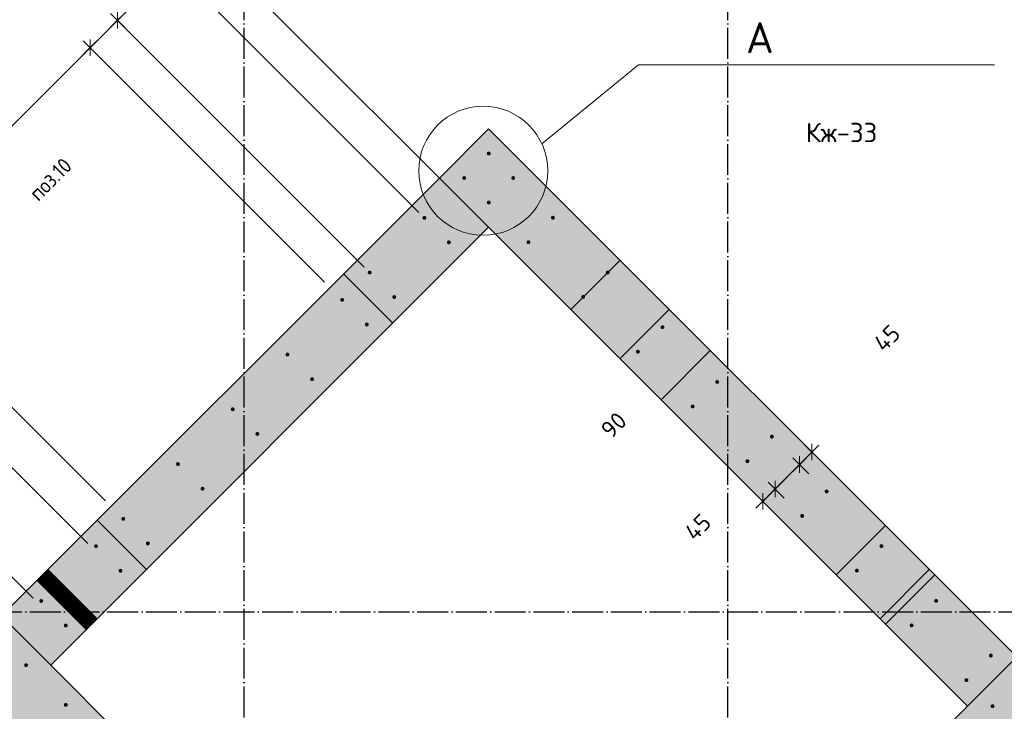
# Model space of a CAD drawing. Header units: millimetres. Extents: x -2995 to 60896, y -2809 to 57831.
# Tile 21 of 169: x 13320 to 15864, y 14943 to 16730. Entities that reach past the tile are written whole.
import ezdxf

# ---------------------------------------------------------------- set-up
doc = ezdxf.new("R2010")
doc.units = ezdxf.units.MM
doc.header["$PDMODE"] = 65
for name, pattern in [('______11', [100, 80, -10, 0, -10]), ('______5', [220, 160, -20, 20, -20]), ('________', [0])]:
    doc.linetypes.add(name, pattern=pattern)
for name, color, linetype, lineweight in [('Standard', 7, 'Continuous', 25), ('Арм.стержн. вертикальными 1', 22, 'Continuous', 35), ('Обозначение разреза_ общее', 7, 'Continuous', 25), ('Размерная линия_ общее', 7, 'Continuous', 13)]:
    doc.layers.add(name, color=color, linetype=linetype, lineweight=lineweight)
doc.layers.add('Осевая линия_ общее', color=7, linetype='______5', lineweight=13, true_color=0xa0a0a0)
doc.styles.add('ISOCPEUR', font='ISOCPEUR')
doc.dimstyles.new('DIMSTYLE_12', dxfattribs={"dimtxt": 44, "dimasz": 50, "dimexe": 0, "dimexo": 0, "dimgap": 22, "dimtad": 0, "dimdec": 0, "dimrnd": 5, "dimzin": 12, "dimdsep": 46, "dimtxsty": 'ISOCPEUR', "dimblk1": 'ALL_ML_STRICH', "dimblk2": 'ALL_ML_STRICH', "dimsah": 1, "dimcen": 0, "dimclrd": 7, "dimclre": 256, "dimclrt": 7, "dimadec": 0, "dimazin": 0, "dimtfac": 1, "dimtdec": 0, "dimtix": 1, "dimtmove": 2, "dimatfit": 3, "dimfxl": 0, "dimtvp": 1.2, "dimtzin": 0, "dimlwd": 0, "dimlwe": -3, "dimarcsym": 0})
doc.dimstyles.new('DIMSTYLE_16', dxfattribs={"dimtxt": 44, "dimasz": 50, "dimexe": 0, "dimexo": 0, "dimgap": 22, "dimtad": 0, "dimdec": 0, "dimrnd": 5, "dimzin": 12, "dimdsep": 46, "dimtxsty": 'ISOCPEUR', "dimblk1": 'ALL_ML_STRICH', "dimblk2": 'ALL_ML_STRICH', "dimsah": 1, "dimcen": 0, "dimclrd": 7, "dimclre": 256, "dimclrt": 7, "dimadec": 0, "dimazin": 0, "dimtfac": 1, "dimtdec": 0, "dimtix": 1, "dimtmove": 2, "dimatfit": 3, "dimfxl": 0, "dimtzin": 0, "dimlwd": 0, "dimlwe": -3, "dimarcsym": 0})
doc.dimstyles.new('DIMSTYLE_3', dxfattribs={"dimtxt": 44, "dimasz": 50, "dimexe": 0, "dimexo": 0, "dimgap": 22, "dimtad": 2, "dimdec": 0, "dimrnd": 5, "dimzin": 12, "dimdsep": 46, "dimtxsty": 'ISOCPEUR', "dimblk1": 'ALL_ML_STRICH', "dimblk2": 'ALL_ML_STRICH', "dimsah": 1, "dimcen": 0, "dimclrd": 7, "dimclre": 256, "dimclrt": 7, "dimadec": 0, "dimazin": 0, "dimtfac": 1, "dimtdec": 0, "dimtix": 1, "dimtmove": 2, "dimatfit": 3, "dimfxl": 0, "dimtvp": 1.2, "dimtzin": 0, "dimlwd": 0, "dimlwe": -3, "dimarcsym": 0})
doc.dimstyles.new('DIMSTYLE_5', dxfattribs={"dimtxt": 44, "dimasz": 50, "dimexe": 0, "dimexo": 0, "dimgap": 22, "dimtad": 2, "dimdec": 0, "dimrnd": 5, "dimzin": 12, "dimdsep": 46, "dimtxsty": 'ISOCPEUR', "dimblk1": 'ALL_ML_STRICH', "dimblk2": 'ALL_ML_STRICH', "dimsah": 1, "dimcen": 0, "dimclrd": 7, "dimclre": 256, "dimclrt": 7, "dimadec": 0, "dimazin": 0, "dimtfac": 1, "dimtdec": 0, "dimtix": 1, "dimtmove": 2, "dimatfit": 3, "dimfxl": 0, "dimtzin": 0, "dimlwd": 0, "dimlwe": -3, "dimarcsym": 0})

# ---------------------------------------------------------------- blocks, each defined once
blk = doc.blocks.new('СЛОЖНЫЙ_ОБЪЕКТ_0')
at = {"layer": 'Осевая линия_ общее', "color": 253, "linetype": '______11', "lineweight": -3, "true_color": 0xa0a0a0, "transparency": 33554687}
for p, q in [((13900, -2590), (13900, 47490)), ((15150, -2590), (15150, 21070)), ((-2770, 15200), (26050, 15200))]:
    blk.add_line(p, q, dxfattribs=at)
blk = doc.blocks.new('ALL_ML_STRICH')
at = {"color": 0, "linetype": 'ByBlock', "lineweight": -2}
for p, q in [((-1, 0), (0.5, 0)), ((-0.3, -0.3), (0.3, 0.3)), ((0, -0.5), (0, 0.5))]:
    blk.add_line(p, q, dxfattribs=at)
blk = doc.blocks.new('*D571')
at = {"layer": 'DEFPOINTS', "color": 7, "linetype": 'Continuous', "lineweight": 13, "transparency": 33554687}
for p in [(12621.8, 15777.3), (13368.8, 15221.2), (13308.7, 15090.4)]:
    blk.add_point(p, dxfattribs=at)
at = {"layer": 'Размерная линия_ общее', "color": 7, "linetype": 'Continuous', "lineweight": -2, "transparency": 33554687}
blk.add_line((12621.8, 15777.3), (12717.3, 15872.7), dxfattribs=at)
at = {"layer": 'Размерная линия_ общее', "color": 253, "linetype": 'Continuous', "lineweight": -2, "true_color": 0xa0a0a0, "transparency": 33554687}
for p, q in [((13354.7, 15235.3), (12717.3, 15872.7)), ((13294.6, 15104.5), (12621.8, 15777.3))]:
    blk.add_line(p, q, dxfattribs=at)
at = {"layer": 'Размерная линия_ общее', "color": 7, "linetype": 'Continuous', "lineweight": 13, "transparency": 33554687, "xscale": 50, "yscale": 50, "zscale": 50}
for p, rotation in [((12717.3, 15872.7), 44.9999999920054), ((12621.8, 15777.3), 224.9999999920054)]:
    blk.add_blockref('ALL_ML_STRICH', p, dxfattribs=dict(at, rotation=rotation))
at = {"layer": 'Размерная линия_ общее', "color": 7, "linetype": 'Continuous', "lineweight": 13, "transparency": 33554687, "insert": (12304.1, 16615.2), "char_height": 44, "width": 132, "attachment_point": 5, "rotation": 45, "style": 'ISOCPEUR'}
blk.add_mtext('\\A1;{135}', dxfattribs=at)
blk = doc.blocks.new('*D572')
at = {"layer": 'DEFPOINTS', "color": 7, "linetype": 'Continuous', "lineweight": 13, "transparency": 33554687}
for p in [(12717.3, 15872.7), (13510.2, 15362.6), (13368.8, 15221.2)]:
    blk.add_point(p, dxfattribs=at)
at = {"layer": 'Размерная линия_ общее', "color": 7, "linetype": 'Continuous', "lineweight": -2, "transparency": 33554687}
blk.add_line((12717.3, 15872.7), (12858.7, 16014.2), dxfattribs=at)
at = {"layer": 'Размерная линия_ общее', "color": 253, "linetype": 'Continuous', "lineweight": -2, "true_color": 0xa0a0a0, "transparency": 33554687}
for p, q in [((13496.1, 15376.8), (12858.7, 16014.2)), ((13354.7, 15235.3), (12717.3, 15872.7))]:
    blk.add_line(p, q, dxfattribs=at)
at = {"layer": 'Размерная линия_ общее', "color": 7, "linetype": 'Continuous', "lineweight": 13, "transparency": 33554687, "xscale": 50, "yscale": 50, "zscale": 50}
for p, rotation in [((12858.7, 16014.2), 44.9999999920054), ((12717.3, 15872.7), 224.9999999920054)]:
    blk.add_blockref('ALL_ML_STRICH', p, dxfattribs=dict(at, rotation=rotation))
at = {"layer": 'Размерная линия_ общее', "color": 7, "linetype": 'Continuous', "lineweight": 13, "transparency": 33554687, "insert": (12684.2, 16484.6), "char_height": 44, "width": 132, "attachment_point": 5, "rotation": 45, "style": 'ISOCPEUR'}
blk.add_mtext('\\A1;{200}', dxfattribs=at)
blk = doc.blocks.new('*D573')
at = {"layer": 'DEFPOINTS', "color": 7, "linetype": 'Continuous', "lineweight": 13, "transparency": 33554687}
for p in [(12858.7, 16014.2), (13555.9, 15472.5), (13510.2, 15362.6)]:
    blk.add_point(p, dxfattribs=at)
at = {"layer": 'Размерная линия_ общее', "color": 7, "linetype": 'Continuous', "lineweight": -2, "transparency": 33554687}
blk.add_line((12858.7, 16014.2), (12936.5, 16091.9), dxfattribs=at)
at = {"layer": 'Размерная линия_ общее', "color": 253, "linetype": 'Continuous', "lineweight": -2, "true_color": 0xa0a0a0, "transparency": 33554687}
for p, q in [((13541.7, 15486.7), (12936.5, 16091.9)), ((13496.1, 15376.8), (12858.7, 16014.2))]:
    blk.add_line(p, q, dxfattribs=at)
at = {"layer": 'Размерная линия_ общее', "color": 7, "linetype": 'Continuous', "lineweight": 13, "transparency": 33554687, "xscale": 50, "yscale": 50, "zscale": 50}
for p, rotation in [((12936.5, 16091.9), 44.9999999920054), ((12858.7, 16014.2), 224.9999999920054)]:
    blk.add_blockref('ALL_ML_STRICH', p, dxfattribs=dict(at, rotation=rotation))
at = {"layer": 'Размерная линия_ общее', "color": 7, "linetype": 'Continuous', "lineweight": 13, "transparency": 33554687, "insert": (12888, 15532.3), "char_height": 44, "width": 132, "attachment_point": 5, "rotation": 45, "style": 'ISOCPEUR'}
blk.add_mtext('\\A1;{110}', dxfattribs=at)
blk = doc.blocks.new('*D574')
at = {"layer": 'DEFPOINTS', "color": 7, "linetype": 'Continuous', "lineweight": 13, "transparency": 33554687}
for p in [(12936.5, 16091.9), (14121.6, 16038.2), (13555.9, 15472.5)]:
    blk.add_point(p, dxfattribs=at)
at = {"layer": 'Размерная линия_ общее', "color": 7, "linetype": 'Continuous', "lineweight": -2, "transparency": 33554687}
blk.add_line((12936.5, 16091.9), (13502.2, 16657.6), dxfattribs=at)
at = {"layer": 'Размерная линия_ общее', "color": 253, "linetype": 'Continuous', "lineweight": -2, "true_color": 0xa0a0a0, "transparency": 33554687}
for p, q in [((14107.4, 16052.4), (13502.2, 16657.6)), ((13541.7, 15486.7), (12936.5, 16091.9))]:
    blk.add_line(p, q, dxfattribs=at)
at = {"layer": 'Размерная линия_ общее', "color": 7, "linetype": 'Continuous', "lineweight": 13, "transparency": 33554687, "xscale": 50, "yscale": 50, "zscale": 50}
for p, rotation in [((13502.2, 16657.6), 44.9999999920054), ((12936.5, 16091.9), 224.9999999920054)]:
    blk.add_blockref('ALL_ML_STRICH', p, dxfattribs=dict(at, rotation=rotation))
at = {"layer": 'Размерная линия_ общее', "color": 7, "linetype": 'Continuous', "lineweight": 13, "transparency": 33554687, "insert": (13103.4, 16391.8), "char_height": 44, "width": 2.2, "attachment_point": 1, "rotation": 45, "line_spacing_factor": 0.60241, "style": 'ISOCPEUR'}
blk.add_mtext('\\W0.91;4х200', dxfattribs=at)
blk = doc.blocks.new('*D575')
at = {"layer": 'DEFPOINTS', "color": 7, "linetype": 'Continuous', "lineweight": 13, "transparency": 33554687}
for p in [(13502.2, 16657.6), (14224.4, 16076.8), (14121.6, 16038.2)]:
    blk.add_point(p, dxfattribs=at)
at = {"layer": 'Размерная линия_ общее', "color": 7, "linetype": 'Continuous', "lineweight": -2, "transparency": 33554687}
blk.add_line((13502.2, 16657.6), (13572.9, 16728.3), dxfattribs=at)
at = {"layer": 'Размерная линия_ общее', "color": 253, "linetype": 'Continuous', "lineweight": -2, "true_color": 0xa0a0a0, "transparency": 33554687}
for p, q in [((14210.3, 16090.9), (13572.9, 16728.3)), ((14107.4, 16052.4), (13502.2, 16657.6))]:
    blk.add_line(p, q, dxfattribs=at)
at = {"layer": 'Размерная линия_ общее', "color": 7, "linetype": 'Continuous', "lineweight": 13, "transparency": 33554687, "xscale": 50, "yscale": 50, "zscale": 50}
for p, rotation in [((13572.9, 16728.3), 44.9999999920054), ((13502.2, 16657.6), 224.9999999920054)]:
    blk.add_blockref('ALL_ML_STRICH', p, dxfattribs=dict(at, rotation=rotation))
at = {"layer": 'Размерная линия_ общее', "color": 7, "linetype": 'Continuous', "lineweight": 13, "transparency": 33554687, "insert": (13415.4, 17241.6), "char_height": 44, "width": 132, "attachment_point": 5, "rotation": 45, "style": 'ISOCPEUR'}
blk.add_mtext('\\A1;{100}', dxfattribs=at)
blk = doc.blocks.new('*D576')
at = {"layer": 'DEFPOINTS', "color": 7, "linetype": 'Continuous', "lineweight": 13, "transparency": 33554687}
for p in [(13572.9, 16728.3), (14365.8, 16218.2), (14224.4, 16076.8)]:
    blk.add_point(p, dxfattribs=at)
at = {"layer": 'Размерная линия_ общее', "color": 7, "linetype": 'Continuous', "lineweight": -2, "transparency": 33554687}
blk.add_line((13572.9, 16728.3), (13714.3, 16869.8), dxfattribs=at)
at = {"layer": 'Размерная линия_ общее', "color": 253, "linetype": 'Continuous', "lineweight": -2, "true_color": 0xa0a0a0, "transparency": 33554687}
for p, q in [((14351.7, 16232.4), (13714.3, 16869.8)), ((14210.3, 16090.9), (13572.9, 16728.3))]:
    blk.add_line(p, q, dxfattribs=at)
at = {"layer": 'Размерная линия_ общее', "color": 7, "linetype": 'Continuous', "lineweight": 13, "transparency": 33554687, "xscale": 50, "yscale": 50, "zscale": 50}
for p, rotation in [((13714.3, 16869.8), 44.9999999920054), ((13572.9, 16728.3), 224.9999999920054)]:
    blk.add_blockref('ALL_ML_STRICH', p, dxfattribs=dict(at, rotation=rotation))
at = {"layer": 'Размерная линия_ общее', "color": 7, "linetype": 'Continuous', "lineweight": 13, "transparency": 33554687, "insert": (14116.8, 16848.3), "char_height": 44, "width": 132, "attachment_point": 5, "rotation": 45, "style": 'ISOCPEUR'}
blk.add_mtext('\\A1;{200}', dxfattribs=at)
blk = doc.blocks.new('*D577')
at = {"layer": 'DEFPOINTS', "color": 7, "linetype": 'Continuous', "lineweight": 13, "transparency": 33554687}
for p in [(13714.3, 16869.8), (14365.8, 16218.2), (14531.7, 16193.8)]:
    blk.add_point(p, dxfattribs=at)
at = {"layer": 'Размерная линия_ общее', "color": 7, "linetype": 'Continuous', "lineweight": -2, "transparency": 33554687}
blk.add_line((13714.3, 16869.8), (13785, 16940.5), dxfattribs=at)
at = {"layer": 'Размерная линия_ общее', "color": 253, "linetype": 'Continuous', "lineweight": -2, "true_color": 0xa0a0a0, "transparency": 33554687}
for p, q in [((14517.5, 16207.9), (13785, 16940.5)), ((14351.7, 16232.4), (13714.3, 16869.8))]:
    blk.add_line(p, q, dxfattribs=at)
at = {"layer": 'Размерная линия_ общее', "color": 7, "linetype": 'Continuous', "lineweight": 13, "transparency": 33554687, "xscale": 50, "yscale": 50, "zscale": 50}
for p, rotation in [((13785, 16940.5), 44.9999999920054), ((13714.3, 16869.8), 224.9999999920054)]:
    blk.add_blockref('ALL_ML_STRICH', p, dxfattribs=dict(at, rotation=rotation))
at = {"layer": 'Размерная линия_ общее', "color": 7, "linetype": 'Continuous', "lineweight": 13, "transparency": 33554687, "insert": (13859.5, 17116.9), "char_height": 44, "width": 132, "attachment_point": 5, "rotation": 45, "style": 'ISOCPEUR'}
blk.add_mtext('\\A1;{100}', dxfattribs=at)
blk = doc.blocks.new('*D578')
at = {"layer": 'DEFPOINTS', "color": 7, "linetype": 'Continuous', "lineweight": 13, "transparency": 33554687}
for p in [(15333.9, 15646.1), (15367, 15613), (15372.8, 15542.9)]:
    blk.add_point(p, dxfattribs=at)
at = {"layer": 'Размерная линия_ общее', "color": 253, "linetype": 'Continuous', "lineweight": -2, "true_color": 0xa0a0a0, "transparency": 33554687}
for p, q in [((15348.1, 15632), (15367, 15613)), ((15358.7, 15557), (15334.9, 15580.9))]:
    blk.add_line(p, q, dxfattribs=at)
at = {"layer": 'Размерная линия_ общее', "color": 7, "linetype": 'Continuous', "lineweight": -2, "transparency": 33554687}
blk.add_line((15367, 15613), (15334.9, 15580.9), dxfattribs=at)
at = {"layer": 'Размерная линия_ общее', "color": 7, "linetype": 'Continuous', "lineweight": 13, "transparency": 33554687, "xscale": 50, "yscale": 50, "zscale": 50}
for p, rotation in [((15367, 15613), 44.99999999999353), ((15334.9, 15580.9), 224.9999999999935)]:
    blk.add_blockref('ALL_ML_STRICH', p, dxfattribs=dict(at, rotation=rotation))
at = {"layer": 'Размерная линия_ общее', "color": 7, "linetype": 'Continuous', "lineweight": 13, "transparency": 33554687, "insert": (15560.4, 15907.4), "char_height": 44, "width": 88, "attachment_point": 5, "rotation": 45, "style": 'ISOCPEUR'}
blk.add_mtext('\\A1;{45}', dxfattribs=at)
blk = doc.blocks.new('*D579')
at = {"layer": 'DEFPOINTS', "color": 7, "linetype": 'Continuous', "lineweight": 13, "transparency": 33554687}
for p in [(15334.9, 15580.9), (15372.8, 15542.9), (15309.5, 15479.6)]:
    blk.add_point(p, dxfattribs=at)
at = {"layer": 'Размерная линия_ общее', "color": 7, "linetype": 'Continuous', "lineweight": -2, "transparency": 33554687}
blk.add_line((15334.9, 15580.9), (15271.6, 15517.6), dxfattribs=at)
at = {"layer": 'Размерная линия_ общее', "color": 253, "linetype": 'Continuous', "lineweight": -2, "true_color": 0xa0a0a0, "transparency": 33554687}
for p, q in [((15358.7, 15557), (15334.9, 15580.9)), ((15295.4, 15493.7), (15271.6, 15517.6))]:
    blk.add_line(p, q, dxfattribs=at)
at = {"layer": 'Размерная линия_ общее', "color": 7, "linetype": 'Continuous', "lineweight": 13, "transparency": 33554687, "xscale": 50, "yscale": 50, "zscale": 50}
for p, rotation in [((15334.9, 15580.9), 44.99999999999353), ((15271.6, 15517.6), 224.9999999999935)]:
    blk.add_blockref('ALL_ML_STRICH', p, dxfattribs=dict(at, rotation=rotation))
at = {"layer": 'Размерная линия_ общее', "color": 7, "linetype": 'Continuous', "lineweight": 13, "transparency": 33554687, "insert": (14855, 15682.7), "char_height": 44, "width": 88, "attachment_point": 5, "rotation": 45, "style": 'ISOCPEUR'}
blk.add_mtext('\\A1;{90}', dxfattribs=at)
blk = doc.blocks.new('*D580')
at = {"layer": 'DEFPOINTS', "color": 7, "linetype": 'Continuous', "lineweight": 13, "transparency": 33554687}
for p in [(15206.7, 15518.8), (15271.6, 15517.6), (15309.5, 15479.6)]:
    blk.add_point(p, dxfattribs=at)
at = {"layer": 'Размерная линия_ общее', "color": 7, "linetype": 'Continuous', "lineweight": -2, "transparency": 33554687}
blk.add_line((15271.6, 15517.6), (15239.7, 15485.7), dxfattribs=at)
at = {"layer": 'Размерная линия_ общее', "color": 253, "linetype": 'Continuous', "lineweight": -2, "true_color": 0xa0a0a0, "transparency": 33554687}
for p, q in [((15295.4, 15493.7), (15271.6, 15517.6)), ((15220.8, 15504.7), (15239.7, 15485.7))]:
    blk.add_line(p, q, dxfattribs=at)
at = {"layer": 'Размерная линия_ общее', "color": 7, "linetype": 'Continuous', "lineweight": 13, "transparency": 33554687, "xscale": 50, "yscale": 50, "zscale": 50}
for p, rotation in [((15271.6, 15517.6), 44.99999999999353), ((15239.7, 15485.7), 224.9999999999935)]:
    blk.add_blockref('ALL_ML_STRICH', p, dxfattribs=dict(at, rotation=rotation))
at = {"layer": 'Размерная линия_ общее', "color": 7, "linetype": 'Continuous', "lineweight": 13, "transparency": 33554687, "insert": (15071.8, 15419.2), "char_height": 44, "width": 88, "attachment_point": 5, "rotation": 45, "style": 'ISOCPEUR'}
blk.add_mtext('\\A1;{45}', dxfattribs=at)
blk = doc.blocks.new('*D634')
at = {"layer": 'DEFPOINTS', "color": 7, "linetype": 'Continuous', "lineweight": 13, "transparency": 33554687}
for p in [(15023.4, 21118.6), (15518.5, 20623.5), (11417.2, 16522.2)]:
    blk.add_point(p, dxfattribs=at)
at = {"layer": 'Размерная линия_ общее', "color": 7, "linetype": 'Continuous', "lineweight": -2, "transparency": 33554687}
blk.add_line((15023.4, 21118.6), (10922.1, 17017.3), dxfattribs=at)
at = {"layer": 'Размерная линия_ общее', "color": 253, "linetype": 'Continuous', "lineweight": -2, "true_color": 0xa0a0a0, "transparency": 33554687}
for p, q in [((15504.3, 20637.6), (15023.4, 21118.6)), ((11403.1, 16536.4), (10922.1, 17017.3))]:
    blk.add_line(p, q, dxfattribs=at)
at = {"layer": 'Размерная линия_ общее', "color": 7, "linetype": 'Continuous', "lineweight": 13, "transparency": 33554687, "xscale": 49.99999999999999, "yscale": 50, "zscale": 50}
for p, rotation in [((15023.4, 21118.6), 45.00000000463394), ((10922.1, 17017.3), 225.0000000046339)]:
    blk.add_blockref('ALL_ML_STRICH', p, dxfattribs=dict(at, rotation=rotation))
at = {"layer": 'Размерная линия_ общее', "color": 7, "linetype": 'Continuous', "lineweight": 13, "transparency": 33554687, "insert": (12861, 18964.7), "char_height": 44, "width": 2.2, "attachment_point": 1, "rotation": 225, "line_spacing_factor": 0.60241, "style": 'ISOCPEUR'}
blk.add_mtext('\\W0.91;29х200=5800', dxfattribs=at)

msp = doc.modelspace()

# ---------------------------------------------------------------- hatches: boundary and pattern name
at = {"linetype": 'Continuous', "lineweight": 25, "transparency": 33554687}
for points in [[(18809.7, 17742.4), (18682.4, 17869.6), (15896.4, 15083.6), (15769.1, 14956.4), (14637.8, 13825), (14510.5, 13697.7), (12502.3, 11689.5), (12629.6, 11562.2)], [(14531.7, 16448.4), (14404.4, 16321.1), (15769.1, 14956.4), (15896.4, 15083.6)], [(14531.7, 16193.8), (14404.4, 16321.1), (13273, 15189.7), (13400.3, 15062.4)], [(13273, 15189.7), (13145.8, 15062.4), (14510.5, 13697.7), (14637.8, 13825)]]:
    msp.add_hatch(color=7, dxfattribs=at).paths.add_polyline_path(points)
at = {"layer": 'Арм.стержн. вертикальными 1', "linetype": 'Continuous', "lineweight": 50, "transparency": 33554687}
for points in [[(14537, 16384.4), (14536.6, 16386.3), (14535.6, 16387.9), (14533.9, 16389), (14532, 16389.4), (14530.1, 16389), (14528.5, 16387.9), (14527.4, 16386.3), (14527, 16384.4), (14527.4, 16382.5), (14528.5, 16380.8), (14530.1, 16379.8), (14532, 16379.4), (14533.9, 16379.8), (14535.6, 16380.8), (14536.6, 16382.5)], [(14473.7, 16321.1), (14473.3, 16323), (14472.2, 16324.6), (14470.6, 16325.7), (14468.7, 16326.1), (14466.8, 16325.7), (14465.2, 16324.6), (14464.1, 16323), (14463.7, 16321.1), (14464.1, 16319.2), (14465.2, 16317.5), (14466.8, 16316.5), (14468.7, 16316.1), (14470.6, 16316.5), (14472.2, 16317.5), (14473.3, 16319.2)], [(14600.3, 16321.1), (14599.9, 16323), (14598.9, 16324.6), (14597.2, 16325.7), (14595.3, 16326.1), (14593.4, 16325.7), (14591.8, 16324.6), (14590.7, 16323), (14590.3, 16321.1), (14590.7, 16319.2), (14591.8, 16317.5), (14593.4, 16316.5), (14595.3, 16316.1), (14597.2, 16316.5), (14598.9, 16317.5), (14599.9, 16319.2)], [(14537, 16257.8), (14536.6, 16259.7), (14535.6, 16261.3), (14533.9, 16262.4), (14532, 16262.8), (14530.1, 16262.4), (14528.5, 16261.3), (14527.4, 16259.7), (14527, 16257.8), (14527.4, 16255.9), (14528.5, 16254.2), (14530.1, 16253.1), (14532, 16252.8), (14533.9, 16253.1), (14535.6, 16254.2), (14536.6, 16255.9)], [(14370.8, 16218.2), (14370.5, 16220.1), (14369.4, 16221.7), (14367.8, 16222.8), (14365.8, 16223.2), (14363.9, 16222.8), (14362.3, 16221.7), (14361.2, 16220.1), (14360.8, 16218.2), (14361.2, 16216.3), (14362.3, 16214.7), (14363.9, 16213.6), (14365.8, 16213.2), (14367.8, 16213.6), (14369.4, 16214.7), (14370.5, 16216.3)], [(14702.9, 16218.5), (14702.5, 16220.5), (14701.4, 16222.1), (14699.8, 16223.2), (14697.9, 16223.5), (14695.9, 16223.2), (14694.3, 16222.1), (14693.2, 16220.5), (14692.9, 16218.5), (14693.2, 16216.6), (14694.3, 16215), (14695.9, 16213.9), (14697.9, 16213.5), (14699.8, 16213.9), (14701.4, 16215), (14702.5, 16216.6)], [(14434.2, 16154.9), (14433.8, 16156.8), (14432.7, 16158.4), (14431.1, 16159.5), (14429.2, 16159.9), (14427.2, 16159.5), (14425.6, 16158.4), (14424.5, 16156.8), (14424.2, 16154.9), (14424.5, 16153), (14425.6, 16151.4), (14427.2, 16150.3), (14429.2, 16149.9), (14431.1, 16150.3), (14432.7, 16151.4), (14433.8, 16153)], [(14639.5, 16155.2), (14639.2, 16157.2), (14638.1, 16158.8), (14636.5, 16159.9), (14634.5, 16160.2), (14632.6, 16159.9), (14631, 16158.8), (14629.9, 16157.2), (14629.5, 16155.2), (14629.9, 16153.3), (14631, 16151.7), (14632.6, 16150.6), (14634.5, 16150.2), (14636.5, 16150.6), (14638.1, 16151.7), (14639.2, 16153.3)], [(14229.4, 16076.8), (14229, 16078.7), (14228, 16080.3), (14226.3, 16081.4), (14224.4, 16081.8), (14222.5, 16081.4), (14220.9, 16080.3), (14219.8, 16078.7), (14219.4, 16076.8), (14219.8, 16074.9), (14220.9, 16073.3), (14222.5, 16072.2), (14224.4, 16071.8), (14226.3, 16072.2), (14228, 16073.3), (14229, 16074.9)], [(14844.3, 16077.1), (14843.9, 16079), (14842.8, 16080.7), (14841.2, 16081.7), (14839.3, 16082.1), (14837.4, 16081.7), (14835.7, 16080.7), (14834.7, 16079), (14834.3, 16077.1), (14834.7, 16075.2), (14835.7, 16073.6), (14837.4, 16072.5), (14839.3, 16072.1), (14841.2, 16072.5), (14842.8, 16073.6), (14843.9, 16075.2)], [(14158.4, 16006.4), (14158, 16008.3), (14156.9, 16009.9), (14155.3, 16011), (14153.4, 16011.4), (14151.5, 16011), (14149.8, 16009.9), (14148.8, 16008.3), (14148.4, 16006.4), (14148.8, 16004.5), (14149.8, 16002.9), (14151.5, 16001.8), (14153.4, 16001.4), (14155.3, 16001.8), (14156.9, 16002.9), (14158, 16004.5)], [(14292.7, 16013.5), (14292.4, 16015.4), (14291.3, 16017), (14289.6, 16018.1), (14287.7, 16018.5), (14285.8, 16018.1), (14284.2, 16017), (14283.1, 16015.4), (14282.7, 16013.5), (14283.1, 16011.6), (14284.2, 16009.9), (14285.8, 16008.9), (14287.7, 16008.5), (14289.6, 16008.9), (14291.3, 16009.9), (14292.4, 16011.6)], [(14781, 16013.8), (14780.6, 16015.7), (14779.5, 16017.4), (14777.9, 16018.4), (14776, 16018.8), (14774.1, 16018.4), (14772.4, 16017.4), (14771.4, 16015.7), (14771, 16013.8), (14771.4, 16011.9), (14772.4, 16010.3), (14774.1, 16009.2), (14776, 16008.8), (14777.9, 16009.2), (14779.5, 16010.3), (14780.6, 16011.9)], [(14222, 15942.8), (14221.6, 15944.7), (14220.6, 15946.3), (14218.9, 15947.4), (14217, 15947.8), (14215.1, 15947.4), (14213.5, 15946.3), (14212.4, 15944.7), (14212, 15942.8), (14212.4, 15940.9), (14213.5, 15939.2), (14215.1, 15938.2), (14217, 15937.8), (14218.9, 15938.2), (14220.6, 15939.2), (14221.6, 15940.9)], [(14985.7, 15935.7), (14985.3, 15937.6), (14984.2, 15939.2), (14982.6, 15940.3), (14980.7, 15940.7), (14978.8, 15940.3), (14977.2, 15939.2), (14976.1, 15937.6), (14975.7, 15935.7), (14976.1, 15933.8), (14977.2, 15932.2), (14978.8, 15931.1), (14980.7, 15930.7), (14982.6, 15931.1), (14984.2, 15932.2), (14985.3, 15933.8)], [(14922.4, 15872.4), (14922, 15874.3), (14920.9, 15875.9), (14919.3, 15877), (14917.4, 15877.4), (14915.5, 15877), (14913.9, 15875.9), (14912.8, 15874.3), (14912.4, 15872.4), (14912.8, 15870.5), (14913.9, 15868.9), (14915.5, 15867.8), (14917.4, 15867.4), (14919.3, 15867.8), (14920.9, 15868.9), (14922, 15870.5)], [(14017, 15865), (14016.6, 15866.9), (14015.5, 15868.5), (14013.9, 15869.6), (14012, 15870), (14010.1, 15869.6), (14008.4, 15868.5), (14007.3, 15866.9), (14007, 15865), (14007.3, 15863.1), (14008.4, 15861.5), (14010.1, 15860.4), (14012, 15860), (14013.9, 15860.4), (14015.5, 15861.5), (14016.6, 15863.1)], [(14080.6, 15801.4), (14080.2, 15803.3), (14079.1, 15804.9), (14077.5, 15806), (14075.6, 15806.4), (14073.7, 15806), (14072.1, 15804.9), (14071, 15803.3), (14070.6, 15801.4), (14071, 15799.4), (14072.1, 15797.8), (14073.7, 15796.7), (14075.6, 15796.4), (14077.5, 15796.7), (14079.1, 15797.8), (14080.2, 15799.4)], [(15127.1, 15794.3), (15126.7, 15796.2), (15125.7, 15797.8), (15124, 15798.9), (15122.1, 15799.3), (15120.2, 15798.9), (15118.6, 15797.8), (15117.5, 15796.2), (15117.1, 15794.3), (15117.5, 15792.4), (15118.6, 15790.7), (15120.2, 15789.7), (15122.1, 15789.3), (15124, 15789.7), (15125.7, 15790.7), (15126.7, 15792.4)], [(13875.5, 15723.6), (13875.2, 15725.5), (13874.1, 15727.1), (13872.5, 15728.2), (13870.5, 15728.6), (13868.6, 15728.2), (13867, 15727.1), (13865.9, 15725.5), (13865.5, 15723.6), (13865.9, 15721.7), (13867, 15720), (13868.6, 15718.9), (13870.5, 15718.6), (13872.5, 15718.9), (13874.1, 15720), (13875.2, 15721.7)], [(15063.8, 15731), (15063.4, 15732.9), (15062.3, 15734.5), (15060.7, 15735.6), (15058.8, 15736), (15056.9, 15735.6), (15055.3, 15734.5), (15054.2, 15732.9), (15053.8, 15731), (15054.2, 15729.1), (15055.3, 15727.4), (15056.9, 15726.4), (15058.8, 15726), (15060.7, 15726.4), (15062.3, 15727.4), (15063.4, 15729.1)], [(13939.2, 15659.9), (13938.8, 15661.8), (13937.7, 15663.5), (13936.1, 15664.6), (13934.2, 15664.9), (13932.3, 15664.6), (13930.6, 15663.5), (13929.6, 15661.8), (13929.2, 15659.9), (13929.6, 15658), (13930.6, 15656.4), (13932.3, 15655.3), (13934.2, 15654.9), (13936.1, 15655.3), (13937.7, 15656.4), (13938.8, 15658)], [(15268.5, 15652.9), (15268.2, 15654.8), (15267.1, 15656.4), (15265.5, 15657.5), (15263.5, 15657.9), (15261.6, 15657.5), (15260, 15656.4), (15258.9, 15654.8), (15258.5, 15652.9), (15258.9, 15650.9), (15260, 15649.3), (15261.6, 15648.2), (15263.5, 15647.9), (15265.5, 15648.2), (15267.1, 15649.3), (15268.2, 15650.9)], [(15205.2, 15589.6), (15204.9, 15591.5), (15203.8, 15593.1), (15202.1, 15594.2), (15200.2, 15594.6), (15198.3, 15594.2), (15196.7, 15593.1), (15195.6, 15591.5), (15195.2, 15589.6), (15195.6, 15587.6), (15196.7, 15586), (15198.3, 15584.9), (15200.2, 15584.6), (15202.1, 15584.9), (15203.8, 15586), (15204.9, 15587.6)], [(13734.1, 15582.1), (13733.7, 15584.1), (13732.7, 15585.7), (13731, 15586.8), (13729.1, 15587.1), (13727.2, 15586.8), (13725.6, 15585.7), (13724.5, 15584.1), (13724.1, 15582.1), (13724.5, 15580.2), (13725.6, 15578.6), (13727.2, 15577.5), (13729.1, 15577.1), (13731, 15577.5), (13732.7, 15578.6), (13733.7, 15580.2)], [(13797.8, 15518.5), (13797.4, 15520.4), (13796.3, 15522), (13794.7, 15523.1), (13792.8, 15523.5), (13790.8, 15523.1), (13789.2, 15522), (13788.1, 15520.4), (13787.8, 15518.5), (13788.1, 15516.6), (13789.2, 15515), (13790.8, 15513.9), (13792.8, 15513.5), (13794.7, 15513.9), (13796.3, 15515), (13797.4, 15516.6)], [(15410, 15511.4), (15409.6, 15513.4), (15408.5, 15515), (15406.9, 15516.1), (15405, 15516.4), (15403.1, 15516.1), (15401.4, 15515), (15400.3, 15513.4), (15400, 15511.4), (15400.3, 15509.5), (15401.4, 15507.9), (15403.1, 15506.8), (15405, 15506.4), (15406.9, 15506.8), (15408.5, 15507.9), (15409.6, 15509.5)], [(13592.7, 15440.7), (13592.3, 15442.6), (13591.2, 15444.3), (13589.6, 15445.3), (13587.7, 15445.7), (13585.8, 15445.3), (13584.2, 15444.3), (13583.1, 15442.6), (13582.7, 15440.7), (13583.1, 15438.8), (13584.2, 15437.2), (13585.8, 15436.1), (13587.7, 15435.7), (13589.6, 15436.1), (13591.2, 15437.2), (13592.3, 15438.8)], [(15346.7, 15448.1), (15346.3, 15450), (15345.2, 15451.7), (15343.6, 15452.7), (15341.7, 15453.1), (15339.7, 15452.7), (15338.1, 15451.7), (15337, 15450), (15336.7, 15448.1), (15337, 15446.2), (15338.1, 15444.6), (15339.7, 15443.5), (15341.7, 15443.1), (15343.6, 15443.5), (15345.2, 15444.6), (15346.3, 15446.2)], [(13522.3, 15369.7), (13521.9, 15371.6), (13520.9, 15373.2), (13519.2, 15374.3), (13517.3, 15374.7), (13515.4, 15374.3), (13513.8, 15373.2), (13512.7, 15371.6), (13512.3, 15369.7), (13512.7, 15367.8), (13513.8, 15366.1), (13515.4, 15365.1), (13517.3, 15364.7), (13519.2, 15365.1), (13520.9, 15366.1), (13521.9, 15367.8)], [(13656.3, 15377.1), (13656, 15379), (13654.9, 15380.6), (13653.3, 15381.7), (13651.3, 15382.1), (13649.4, 15381.7), (13647.8, 15380.6), (13646.7, 15379), (13646.3, 15377.1), (13646.7, 15375.2), (13647.8, 15373.6), (13649.4, 15372.5), (13651.3, 15372.1), (13653.3, 15372.5), (13654.9, 15373.6), (13656, 15375.2)], [(15551.4, 15370), (15551, 15371.9), (15549.9, 15373.6), (15548.3, 15374.6), (15546.4, 15375), (15544.5, 15374.6), (15542.8, 15373.6), (15541.8, 15371.9), (15541.4, 15370), (15541.8, 15368.1), (15542.8, 15366.5), (15544.5, 15365.4), (15546.4, 15365), (15548.3, 15365.4), (15549.9, 15366.5), (15551, 15368.1)], [(13585.6, 15306.4), (13585.2, 15308.3), (13584.2, 15309.9), (13582.5, 15311), (13580.6, 15311.4), (13578.7, 15311), (13577.1, 15309.9), (13576, 15308.3), (13575.6, 15306.4), (13576, 15304.5), (13577.1, 15302.8), (13578.7, 15301.8), (13580.6, 15301.4), (13582.5, 15301.8), (13584.2, 15302.8), (13585.2, 15304.5)], [(15488.1, 15306.7), (15487.7, 15308.6), (15486.6, 15310.2), (15485, 15311.3), (15483.1, 15311.7), (15481.2, 15311.3), (15479.5, 15310.2), (15478.5, 15308.6), (15478.1, 15306.7), (15478.5, 15304.8), (15479.5, 15303.2), (15481.2, 15302.1), (15483.1, 15301.7), (15485, 15302.1), (15486.6, 15303.2), (15487.7, 15304.8)], [(13380.9, 15228.3), (13380.5, 15230.2), (13379.4, 15231.8), (13377.8, 15232.9), (13375.9, 15233.3), (13374, 15232.9), (13372.4, 15231.8), (13371.3, 15230.2), (13370.9, 15228.3), (13371.3, 15226.4), (13372.4, 15224.7), (13374, 15223.6), (13375.9, 15223.3), (13377.8, 15223.6), (13379.4, 15224.7), (13380.5, 15226.4)], [(15692.8, 15228.6), (15692.4, 15230.5), (15691.3, 15232.1), (15689.7, 15233.2), (15687.8, 15233.6), (15685.9, 15233.2), (15684.3, 15232.1), (15683.2, 15230.5), (15682.8, 15228.6), (15683.2, 15226.7), (15684.3, 15225.1), (15685.9, 15224), (15687.8, 15223.6), (15689.7, 15224), (15691.3, 15225.1), (15692.4, 15226.7)], [(13444.2, 15165), (13443.8, 15166.9), (13442.7, 15168.5), (13441.1, 15169.6), (13439.2, 15170), (13437.3, 15169.6), (13435.7, 15168.5), (13434.6, 15166.9), (13434.2, 15165), (13434.6, 15163), (13435.7, 15161.4), (13437.3, 15160.3), (13439.2, 15160), (13441.1, 15160.3), (13442.7, 15161.4), (13443.8, 15163)], [(15629.5, 15165.3), (15629.1, 15167.2), (15628, 15168.8), (15626.4, 15169.9), (15624.5, 15170.3), (15622.6, 15169.9), (15621, 15168.8), (15619.9, 15167.2), (15619.5, 15165.3), (15619.9, 15163.4), (15621, 15161.8), (15622.6, 15160.7), (15624.5, 15160.3), (15626.4, 15160.7), (15628, 15161.8), (15629.1, 15163.4)], [(15834.2, 15087.2), (15833.8, 15089.1), (15832.8, 15090.7), (15831.1, 15091.8), (15829.2, 15092.2), (15827.3, 15091.8), (15825.7, 15090.7), (15824.6, 15089.1), (15824.2, 15087.2), (15824.6, 15085.3), (15825.7, 15083.6), (15827.3, 15082.6), (15829.2, 15082.2), (15831.1, 15082.6), (15832.8, 15083.6), (15833.8, 15085.3)], [(13341.7, 15062.4), (13341.3, 15064.3), (13340.2, 15066), (13338.6, 15067), (13336.7, 15067.4), (13334.8, 15067), (13333.1, 15066), (13332.1, 15064.3), (13331.7, 15062.4), (13332.1, 15060.5), (13333.1, 15058.9), (13334.8, 15057.8), (13336.7, 15057.4), (13338.6, 15057.8), (13340.2, 15058.9), (13341.3, 15060.5)], [(15770.9, 15023.9), (15770.5, 15025.8), (15769.5, 15027.4), (15767.8, 15028.5), (15765.9, 15028.9), (15764, 15028.5), (15762.4, 15027.4), (15761.3, 15025.8), (15760.9, 15023.9), (15761.3, 15022), (15762.4, 15020.3), (15764, 15019.2), (15765.9, 15018.9), (15767.8, 15019.2), (15769.5, 15020.3), (15770.5, 15022)], [(13444.2, 14959.9), (13443.8, 14961.8), (13442.7, 14963.4), (13441.1, 14964.5), (13439.2, 14964.9), (13437.3, 14964.5), (13435.7, 14963.4), (13434.6, 14961.8), (13434.2, 14959.9), (13434.6, 14958), (13435.7, 14956.4), (13437.3, 14955.3), (13439.2, 14954.9), (13441.1, 14955.3), (13442.7, 14956.4), (13443.8, 14958)], [(15838.4, 14956.4), (15838.1, 14958.3), (15837, 14959.9), (15835.4, 14961), (15833.4, 14961.4), (15831.5, 14961), (15829.9, 14959.9), (15828.8, 14958.3), (15828.4, 14956.4), (15828.8, 14954.5), (15829.9, 14952.8), (15831.5, 14951.8), (15833.4, 14951.4), (15835.4, 14951.8), (15837, 14952.8), (15838.1, 14954.5)]]:
    msp.add_hatch(color=4, dxfattribs=at).paths.add_polyline_path(points)

# ---------------------------------------------------------------- linework, layer by layer
at = {"color": 7, "linetype": 'Continuous', "lineweight": 35, "transparency": 33554687}
for p, q in [((14404.4, 16321.1), (14531.7, 16448.4)), ((14531.7, 16448.4), (15896.4, 15083.6)), ((13273, 15189.7), (14404.4, 16321.1)), ((14404.4, 16321.1), (14531.7, 16193.8)), ((14531.7, 16193.8), (14404.4, 16321.1)), ((14531.7, 16193.8), (13400.3, 15062.4)), ((15769.1, 14956.4), (14531.7, 16193.8)), ((13400.3, 15062.4), (13273, 15189.7)), ((13273, 15189.7), (13400.3, 15062.4)), ((13400.3, 15062.4), (14637.8, 13825)), ((15896.4, 15083.6), (15769.1, 14956.4)), ((14637.8, 13825), (15769.1, 14956.4))]:
    msp.add_line(p, q, dxfattribs=at)
at = {"color": 253, "linetype": '________', "lineweight": 13, "true_color": 0xababab, "transparency": 33554687}
for p, q in [((14871.1, 16108.9), (14743.8, 15981.7)), ((14284.2, 15946.3), (14156.9, 16073.6)), ((14871.1, 15854.4), (14998.4, 15981.7)), ((15104.4, 15875.6), (14977.2, 15748.3)), ((13520.5, 15437.2), (13647.8, 15309.9)), ((15557, 15423), (15429.7, 15295.8)), ((13372, 15288.7), (13499.3, 15161.4)), ((13373.4, 15290), (13500.6, 15162.7)), ((13374.7, 15291.4), (13502, 15164.1)), ((13376.2, 15292.8), (13503.4, 15165.6)), ((13377.6, 15294.3), (13504.9, 15167)), ((13379.1, 15295.8), (13506.4, 15168.5)), ((13380.6, 15297.2), (13507.9, 15170)), ((13382, 15298.7), (13509.3, 15171.4)), ((13383.5, 15300.1), (13510.8, 15172.9)), ((13384.9, 15301.5), (13512.1, 15174.2)), ((13386.2, 15302.8), (13513.5, 15175.6)), ((13387.4, 15304.1), (13514.7, 15176.8)), ((13388.6, 15305.2), (13515.8, 15178)), ((13389.6, 15306.3), (13516.9, 15179)), ((13390.5, 15307.2), (13517.8, 15179.9)), ((13391.4, 15308), (13518.6, 15180.7)), ((13392, 15308.7), (13519.3, 15181.4)), ((13392.6, 15309.2), (13519.8, 15181.9)), ((13392.9, 15309.6), (13520.2, 15182.3)), ((13520.5, 15182.6), (13393.2, 15309.9)), ((13393.2, 15309.8), (13520.4, 15182.6)), ((15542.8, 15182.6), (15670.1, 15309.9)), ((15557, 15168.5), (15684.3, 15295.8)), ((13365, 15281.7), (13492.3, 15154.4)), ((13365, 15281.6), (13492.2, 15154.3)), ((13365.3, 15281.9), (13492.5, 15154.7)), ((13365.7, 15282.3), (13492.9, 15155)), ((13366.2, 15282.9), (13493.5, 15155.6)), ((13366.9, 15283.5), (13494.1, 15156.2)), ((13367.7, 15284.3), (13494.9, 15157)), ((13368.6, 15285.3), (13495.9, 15158)), ((13369.6, 15286.3), (13496.9, 15159)), ((13370.8, 15287.5), (13498.1, 15160.2))]:
    msp.add_line(p, q, dxfattribs=at)
at = {"layer": 'Обозначение разреза_ общее', "color": 7, "linetype": 'Continuous', "lineweight": 13, "transparency": 33554687}
msp.add_lwpolyline([(14669.1, 16409.8), (14918.5, 16613.5), (15838.5, 16613.5)], dxfattribs=at)
msp.add_circle((14517.7, 16339.8), 166.7, dxfattribs=at)

# ---------------------------------------------------------------- block references
at = {"layer": 'Осевая линия_ общее', "color": 253, "linetype": '______11', "lineweight": -3, "true_color": 0xa0a0a0, "transparency": 33554687}
msp.add_blockref('СЛОЖНЫЙ_ОБЪЕКТ_0', (0, 0), dxfattribs=at)

# ---------------------------------------------------------------- texts
at = {"layer": 'Standard', "color": 7, "linetype": 'Continuous', "lineweight": 25, "transparency": 33554687, "insert": (13399.6, 16317.7), "char_height": 40, "width": 145.432, "attachment_point": 5, "rotation": 45, "style": 'ISOCPEUR'}
msp.add_mtext('\\A1;{\\fISOCPEUR|i0|b0;\\H40.000000;\\W0.909091;\\C7;поз.10}\\P', dxfattribs=at)
at = {"layer": 'Обозначение разреза_ общее', "color": 7, "linetype": 'Continuous', "lineweight": 13, "transparency": 33554687, "style": 'ISOCPEUR'}
for s, insert, char_height, width, attachment_point in [('\\A1;{\\fISOCPEUR|i0|b0;\\H80.000000;\\W1.000000;\\C7;А}\\P', (15196.4, 16643.5), 80, 104.727, 7), ('\\A1;{\\fISOCPEUR|i0|b0;\\H50.000000;\\W1.000000;\\C7;Кж-33}\\P', (15443.4, 16438.5), 50, 213.75, 5)]:
    msp.add_mtext(s, dxfattribs=dict(at, insert=insert, char_height=char_height, width=width, attachment_point=attachment_point))

# ---------------------------------------------------------------- dimensions: what is measured, and where the dimension line sits
at = {"layer": 'Размерная линия_ общее', "color": 7, "linetype": 'Continuous', "lineweight": 13, "transparency": 33554687}
for base, p1, p2, angle, text, picture, middle in [((10922.1, 17017.3), (15504.3, 20637.6), (11403.1, 16536.4), 225, '\\W0.91;29х200=5800', '*D634', (12957.2, 19083.5)), ((13502.2, 16657.6), (13541.7, 15486.7), (14107.4, 16052.4), 45, '\\W0.91;4х200', '*D574', (13203.8, 16390.3))]:
    dim = msp.add_linear_dim(base=base, p1=p1, p2=p2, angle=angle, text=text, dimstyle='DIMSTYLE_5', override={"dimpost": '<>', "dimclrd": 7, "dimclre": 253, "dimclrt": 7, "dimlwd": 0, "dimlwe": 65533}, dxfattribs=at)
    dim.commit()
    dim.dimension.update_dxf_attribs({"geometry": picture, "text_midpoint": middle, "dimtype": 160})
for base, p1, p2, angle, dimstyle, picture, middle in [((13572.9, 16728.3), (14107.4, 16052.4), (14210.3, 16090.9), 45, 'DIMSTYLE_3', '*D575', (13415.4, 17241.6)), ((13785, 16940.5), (14351.7, 16232.4), (14517.5, 16207.9), 45, 'DIMSTYLE_3', '*D577', (13859.5, 17116.9)), ((13714.3, 16869.8), (14210.3, 16090.9), (14351.7, 16232.4), 45, 'DIMSTYLE_16', '*D576', (14116.8, 16848.3)), ((12717.3, 15872.7), (13294.6, 15104.5), (13354.7, 15235.3), 45, 'DIMSTYLE_5', '*D571', (12304.1, 16615.2)), ((12858.7, 16014.2), (13354.7, 15235.3), (13496.1, 15376.8), 45, 'DIMSTYLE_5', '*D572', (12684.2, 16484.6)), ((12936.5, 16091.9), (13496.1, 15376.8), (13541.7, 15486.7), 45, 'DIMSTYLE_12', '*D573', (12888, 15532.3)), ((15334.8651, 15580.8731), (15348.0749, 15631.9662), (15358.6948, 15557.0434), 225, 'DIMSTYLE_3', '*D578', (15560.4044, 15907.3644)), ((15271.6, 15517.6), (15358.7, 15557), (15295.4, 15493.7), 225, 'DIMSTYLE_3', '*D579', (14855, 15682.7)), ((15239.7, 15485.7), (15295.4, 15493.7), (15220.8, 15504.7), 225, 'DIMSTYLE_3', '*D580', (15071.8, 15419.2))]:
    dim = msp.add_linear_dim(base=base, p1=p1, p2=p2, angle=angle, dimstyle=dimstyle, override={"dimpost": '<>', "dimclrd": 7, "dimclre": 253, "dimclrt": 7, "dimlwd": 0, "dimlwe": 65533}, dxfattribs=at)
    dim.commit()
    dim.dimension.update_dxf_attribs({"geometry": picture, "text_midpoint": middle, "dimtype": 160})

doc.saveas('drawing.dxf')
